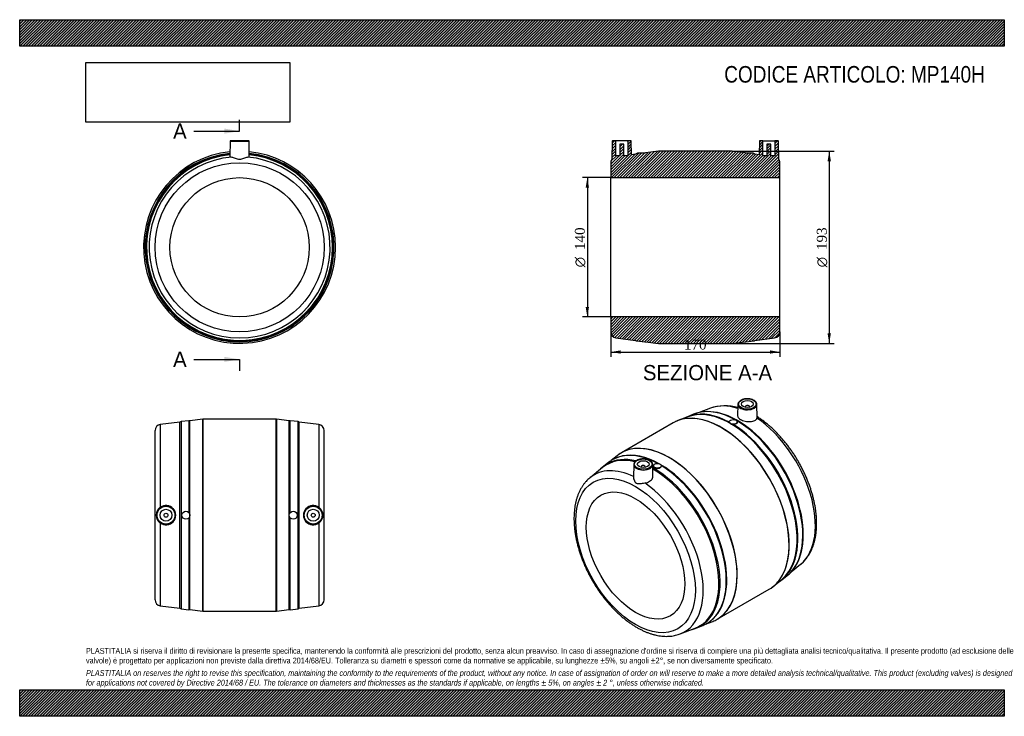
# Model space of a CAD drawing. Header units: millimetres. Extents: x 0 to 990, y 0 to 700.
import ezdxf
from ezdxf.enums import TextEntityAlignment as Align
from ezdxf.lldxf.tags import DXFTag

# ---------------------------------------------------------------- set-up
doc = ezdxf.new("R2010")
doc.units = ezdxf.units.MM
doc.header["$LTSCALE"] = 3.333333
doc.layers.add('Default', color=7, linetype='Continuous')
doc.layers.add('MP140H', color=7, linetype='Continuous')
doc.styles.add('SEACAD_Solid_Edge_ANSI', font='seans.ttf')
doc.styles.add('SEACAD_Solid_Edge_ANSI1_Symbols', font='semeca1.ttf')
doc.styles.add('SEACAD_Times_New_Roman', font='times.ttf')
tags = doc.linetypes.add('CENTER2', pattern=[28.575, 19.05, -3.175, 3.175, -3.175]).pattern_tags.tags
tags[10:11] = [DXFTag(74, 4), DXFTag(75, 0), DXFTag(340, '0'), DXFTag(46, 0.0), DXFTag(50, 0.0), DXFTag(44, 0.0), DXFTag(45, 0.0)]
tags[8:9] = [DXFTag(74, 4), DXFTag(75, 0), DXFTag(340, '0'), DXFTag(46, 0.0), DXFTag(50, 0.0), DXFTag(44, 0.0), DXFTag(45, 0.0)]
tags[6:7] = [DXFTag(74, 4), DXFTag(75, 0), DXFTag(340, '0'), DXFTag(46, 0.0), DXFTag(50, 0.0), DXFTag(44, 0.0), DXFTag(45, 0.0)]
tags[4:5] = [DXFTag(74, 4), DXFTag(75, 0), DXFTag(340, '0'), DXFTag(46, 0.0), DXFTag(50, 0.0), DXFTag(44, 0.0), DXFTag(45, 0.0)]
doc.dimstyles.new('ANSImm', dxfattribs={"dimtxt": 10, "dimasz": 10, "dimexe": 5, "dimexo": 0, "dimgap": 2.5, "dimtad": 1, "dimdsep": 46, "dimtxsty": 'SEACAD_Times_New_Roman', "dimblk1": '_SE_FILLED', "dimblk2": '_SE_FILLED', "dimsah": 1, "dimcen": 5, "dimazin": 0, "dimtfac": 0.85, "dimtdec": 3, "dimtofl": 0, "dimtmove": 0, "dimatfit": 3, "dimfxl": 1, "dimarcsym": 0})
picture_1 = doc.add_image_def('image1.jpg', size_in_pixel=(4302, 1260))

# ---------------------------------------------------------------- blocks, each defined once
blk = doc.blocks.new('SE')
at = {"layer": 'MP140H', "color": 7, "linetype": 'Continuous'}
for p, q in [((211.59, 577.78), (211.33, 562.49)), ((211.59, 577.78), (230.61, 577.78)), ((230.11, 578.27), (212.09, 578.27)), ((230.88, 562.49), (230.61, 577.78))]:
    blk.add_line(p, q, dxfattribs=at)
for radius in [85.05, 70]:
    blk.add_circle((221.1, 471.27), radius, dxfattribs=at)
for centre, radius, start, end in [((212.09, 577.77), 0.5, 90, 179), ((230.11, 577.77), 0.5, 1, 90), ((221.1, 471.27), 96.5, 95.76411, 0), ((221.1, 471.27), 96.49, 95.76469, 0), ((221.1, 471.27), 94.94, 95.87553, 84.12447), ((221.1, 471.27), 94.93, 95.87638, 84.12362), ((221.1, 471.27), 94.07, 95.93994, 0), ((221.1, 471.27), 93.54, 95.97905, 0), ((221.1, 471.27), 96.5, 0, 84.23589), ((221.1, 471.27), 96.49, 0, 84.23531), ((221.1, 471.27), 94.07, 0, 84.06006), ((221.1, 471.27), 93.54, 0, 84.02095), ((221.1, 471.27), 91, 94.9844, 85.0156)]:
    blk.add_arc(centre, radius, start, end, dxfattribs=at)
for points, knots in [([(211.33, 562.49), (211.33, 562.46), (211.33, 562.42), (211.49, 562.17), (212.14, 562.02), (213.19, 561.93)], [0.8568886, 0.8568886, 0.8568886, 0.8568886, 0.875, 0.875, 1, 1, 1, 1]), ([(213.19, 561.93), (214.13, 561.84), (215.33, 561.38), (217.33, 560.66), (218.03, 560.41), (219.52, 560.02), (220.31, 559.89), (221.89, 559.89), (222.68, 560.02), (224.16, 560.41), (224.86, 560.66), (226.88, 561.38), (228.07, 561.84), (229.01, 561.93)], [0, 0, 0, 0, 0.25, 0.25, 0.375, 0.375, 0.5, 0.5, 0.625, 0.625, 0.75, 0.75, 1, 1, 1, 1]), ([(229.01, 561.93), (230.06, 562.02), (230.71, 562.18), (230.87, 562.42), (230.88, 562.46), (230.88, 562.49)], [0, 0, 0, 0, 0.125, 0.125, 0.1429685, 0.1429685, 0.1429685, 0.1429685])]:
    blk.add_open_spline(points, degree=3, knots=knots, dxfattribs=at)
blk = doc.blocks.new('SE1')
at = {"layer": 'MP140H', "color": 7, "linetype": 'Continuous'}
for p, q in [((694.55, 309.68), (683.09, 305.27)), ((722.14, 313.48), (721.89, 301.93)), ((729.65, 311.2), (729.65, 310.55)), ((733.65, 310.55), (733.65, 311.2)), ((741.44, 300.36), (741.16, 313.48)), ((671.77, 300.93), (661.87, 297.12)), ((677.66, 303.58), (671.62, 301.09)), ((657.19, 294.89), (604.95, 264.73)), ((713.51, 295.85), (713.51, 295.74)), ((721.51, 295.24), (721.51, 295.85)), ((600.68, 261.79), (594.78, 257.02)), ((586.07, 249.96), (573.47, 239.77)), ((592.37, 255.33), (587.2, 251.35)), ((617.49, 253.06), (617.21, 239.98)), ((625, 250.78), (625, 250.13)), ((629, 250.13), (629, 250.78)), ((636.75, 241.53), (636.5, 253.06)), ((637.14, 251.76), (637.14, 251.15)), ((645.14, 251.64), (645.14, 251.76)), ((775.75, 145.09), (785.17, 152.71)), ((766.28, 137.15), (771.44, 141.13)), ((757.96, 130.69), (766.21, 137.36)), ((701.45, 97.59), (753.69, 127.75)), ((680.99, 88.91), (687.02, 91.39)), ((689.69, 92.64), (696.77, 95.36)), ((664.09, 82.81), (679.22, 88.62))]:
    blk.add_line(p, q, dxfattribs=at)
for centre, radius, start, end in [((709.49, 262.28), 49.68, 75.27021, 107.28258), ((692.26, 260.88), 45.31, 69.61329, 103.25142), ((715.81, 296.16), 2.37, 195.56895, 241.4333), ((717.34, 299.56), 6.09, 244.12213, 267.57097), ((612.64, 228.98), 33.25, 101.5869, 120.27435), ((617.41, 216.96), 45.96, 136.80334, 138.60104), ((741.25, 175.5), 45.94, 316.87661, 351.86452), ((674.51, 121.95), 33, 299.16752, 318.58201), ((666.36, 131.57), 45.28, 281.70944, 283.49038)]:
    blk.add_arc(centre, radius, start, end, dxfattribs=at)
for centre, major_axis in [((731.65, 313.82), (-9.01, 0)), ((731.65, 313.82), (-6, 0)), ((717.51, 295.85), (-4, 0)), ((627, 253.4), (-9.01, 0)), ((619.22, 161.54), (42.52, -73.65)), ((627, 253.4), (6, 0)), ((641.14, 251.76), (4, 0)), ((619.22, 161.54), (35, -60.62))]:
    blk.add_ellipse(centre, major_axis=major_axis, ratio=0.57735, dxfattribs=at)
for centre, major_axis, start_param, end_param in [((714.68, 216.65), (47.41, -82.12), 0.091066, 3.050527), ((720.94, 220.27), (47.03, -81.46), 2.375674, 2.987047), ((735.73, 228.8), (45.5, -78.81), -3.235753, -3.232659), ((735.73, 228.8), (45.5, -78.81), 2.570331, 3.047432), ((731.65, 313.42), (9.51, 0), 3.12925, 3.172309), ((731.65, 313.42), (9.51, 0), 3.172309, 6.283185), ((731.65, 311.2), (-2, 0), 2.451776, 6.283185), ((731.65, 311.2), (-2, 0), 0, 0.689817), ((731.65, 313.42), (9.51, 0), 0.012343, 0.088898), ((731.65, 313.42), (9.51, 0), 0, 0.012343), ((705.44, 211.32), (48.25, -83.57), 2.993627, 3.141593), ((705.53, 211.37), (-48.25, 83.56), 6.026758, 6.238819), ((705.44, 211.32), (48.25, -83.57), 0.1502, 2.993627), ((715.3, 217.01), (47.47, -82.21), 2.987791, 3.118265), ((705.53, 211.37), (-48.25, 83.56), 3.3951, 6.026758), ((715.3, 217.01), (47.47, -82.21), 2.38264, 2.987791), ((720.94, 220.27), (47.03, -81.46), 2.987047, 3.064719), ((721.75, 220.74), (46.77, -81.01), 0.599562, 2.563148), ((720.94, 220.27), (47.03, -81.46), 0.154842, 2.357632), ((735.73, 228.8), (45.5, -78.81), 0.094889, 2.2692), ((715.3, 217.01), (47.47, -82.21), 0.15429, 2.329749), ((653.11, 181.11), (48.25, -83.56), 0.042009, 3.086181), ((653.2, 181.16), (-48.25, 83.57), 6.130665, 6.283185), ((653.2, 181.16), (-48.25, 83.57), 3.295195, 6.130665), ((636.9, 171.75), (46.77, -81.01), 2.636126, 3.232659), ((637.71, 172.21), (-47.03, 81.46), 5.775021, 6.282858), ((643.34, 175.47), (47.47, -82.21), 3.144464, 3.218466), ((643.34, 175.47), (47.47, -82.21), 2.385128, 3.144464), ((653.11, 181.11), (48.25, -83.56), 3.086181, 3.232659), ((653.2, 181.16), (-48.25, 83.57), 0, 0.046235), ((643.97, 175.83), (47.41, -82.12), 2.370688, 2.956384), ((622.92, 163.68), (45.5, -78.81), 2.444731, 3.230374), ((637.71, 172.21), (-47.03, 81.46), 0, 0.15389), ((637.71, 172.21), (-47.03, 81.46), 6.282858, 6.283185), ((627, 252.99), (9.51, 0), 3.12925, 3.172309), ((627, 252.99), (9.51, 0), 3.172309, 6.283185), ((627, 250.78), (2, 0), 0, 3.83141), ((627, 250.78), (2, 0), 5.593368, 6.283185), ((627, 252.99), (9.51, 0), 0.012343, 0.088898), ((627, 252.99), (9.51, 0), 0, 0.012343), ((637.71, 172.21), (-47.03, 81.46), 3.139091, 5.514775), ((636.9, 171.75), (46.77, -81.01), 0, 2.360573), ((643.97, 175.83), (47.41, -82.12), 0.186573, 2.345647), ((643.34, 175.47), (47.47, -82.21), 6.275771, 8.612934), ((622.92, 163.68), (45.5, -78.81), 3.230374, 3.232659), ((622.92, 163.68), (45.5, -78.81), 6.192119, 8.552386), ((735.73, 228.8), (45.5, -78.81), 0.091066, 0.094889), ((715.3, 217.01), (47.47, -82.21), 0.023327, 0.15429), ((720.94, 220.27), (47.03, -81.46), 0.076874, 0.154842), ((705.44, 211.32), (48.25, -83.57), 0, 0.1502), ((705.53, 211.37), (-48.25, 83.56), 3.18596, 3.3951), ((653.2, 181.16), (-48.25, 83.57), 3.095359, 3.295195), ((637.71, 172.21), (-47.03, 81.46), 2.989788, 3.139091), ((636.9, 171.75), (46.77, -81.01), 6.192119, 6.283185), ((643.34, 175.47), (47.47, -82.21), 6.206312, 6.275771), ((653.11, 181.11), (48.25, -83.56), 6.192119, 6.283185), ((653.11, 181.11), (48.25, -83.56), 0, 0.042009)]:
    blk.add_ellipse(centre, major_axis=major_axis, ratio=0.57735, start_param=start_param, end_param=end_param, dxfattribs=at)
for points, knots in [([(741.09, 313.94), (741.08, 314.09), (741.03, 314.47), (740.74, 315.14), (740.26, 315.89), (739.6, 316.59), (738.78, 317.23), (737.81, 317.79), (736.71, 318.27), (735.52, 318.64), (734.25, 318.92), (732.92, 319.08), (731.58, 319.13), (730.23, 319.07), (728.91, 318.89), (727.65, 318.61), (726.46, 318.22), (725.38, 317.73), (724.41, 317.16), (723.59, 316.5), (722.94, 315.77), (722.46, 314.98), (722.2, 314.17), (722.11, 313.55), (722.15, 313.26), (722.16, 313.22)], [0, 0, 0, 0, 0.021815, 0.06622, 0.111124, 0.156787, 0.203076, 0.249702, 0.296419, 0.343095, 0.389707, 0.436266, 0.482795, 0.529322, 0.575871, 0.622469, 0.669146, 0.71593, 0.762834, 0.809836, 0.856775, 0.903359, 0.949227, 0.994228, 1, 1, 1, 1]), ([(721.9, 301.93), (721.89, 301.56), (721.98, 301.19), (722.57, 299.99), (723.48, 299.14), (726.04, 297.66), (727.66, 297.04), (731.16, 296.23), (733.01, 296.04), (736.38, 296.22), (737.92, 296.58), (740.26, 297.8), (741.04, 298.65), (741.32, 299.6)], [0.3193011, 0.3193011, 0.3193011, 0.3193011, 0.375, 0.375, 0.5, 0.5, 0.625, 0.625, 0.75, 0.75, 0.875, 0.875, 1, 1, 1, 1]), ([(785.34, 152.87), (785.97, 153.39), (787.11, 154.35), (788.9, 156.15), (790.62, 158.14), (792.23, 160.28), (793.73, 162.57), (795.09, 165), (796.34, 167.57), (797.45, 170.27), (798.42, 173.1), (799.26, 176.05), (799.96, 179.11), (800.52, 182.28), (800.93, 185.54), (801.21, 188.9), (801.33, 192.34), (801.32, 195.85), (801.17, 199.42), (800.87, 203.06), (800.44, 206.74), (799.86, 210.46), (799.15, 214.22), (798.31, 218.01), (797.34, 221.82), (796.24, 225.63), (795.01, 229.45), (793.65, 233.27), (792.18, 237.08), (790.59, 240.87), (788.89, 244.63), (787.07, 248.36), (785.15, 252.05), (783.13, 255.69), (781.01, 259.27), (778.8, 262.79), (776.49, 266.24), (774.1, 269.61), (771.63, 272.9), (769.09, 276.1), (766.47, 279.2), (763.79, 282.19), (761.05, 285.08), (758.25, 287.85), (755.4, 290.5), (752.51, 293.02), (749.58, 295.4), (746.6, 297.66), (743.91, 299.54), (742.14, 300.72), (741.42, 301.18)], [0, 0, 0, 0, 0.0170975, 0.0369673, 0.0569264, 0.0769985, 0.0971998, 0.1175388, 0.1380161, 0.158625, 0.1793534, 0.200185, 0.2211017, 0.2420847, 0.2631166, 0.2841816, 0.3052665, 0.3263605, 0.3474535, 0.3685394, 0.3896145, 0.4106764, 0.4317236, 0.4527558, 0.4737731, 0.4947762, 0.515766, 0.5367439, 0.5577112, 0.5786695, 0.5996204, 0.6205657, 0.641507, 0.6624462, 0.6833849, 0.7043247, 0.7252672, 0.746214, 0.7671669, 0.7881278, 0.8090984, 0.8300804, 0.8510755, 0.8720853, 0.893111, 0.9141541, 0.9352151, 0.9562947, 0.9773927, 0.9925614, 0.9925614, 0.9925614, 0.9925614]), ([(721.51, 295.23), (721.51, 294.92), (721.37, 294.61), (720.75, 293.97), (720.17, 293.69), (718.74, 293.38), (717.9, 293.36), (717.08, 293.47)], [0.6591812, 0.6591812, 0.6591812, 0.6591812, 0.75, 0.75, 0.875, 0.875, 1, 1, 1, 1]), ([(636.44, 253.52), (636.42, 253.67), (636.38, 254.05), (636.09, 254.72), (635.61, 255.47), (634.95, 256.17), (634.13, 256.81), (633.16, 257.37), (632.06, 257.85), (630.87, 258.22), (629.59, 258.49), (628.27, 258.66), (626.92, 258.71), (625.58, 258.64), (624.26, 258.47), (623, 258.19), (621.81, 257.8), (620.72, 257.31), (619.76, 256.74), (618.94, 256.08), (618.29, 255.35), (617.81, 254.56), (617.55, 253.75), (617.45, 253.13), (617.5, 252.84), (617.5, 252.8)], [0, 0, 0, 0, 0.021815, 0.06622, 0.111124, 0.156787, 0.203076, 0.249702, 0.296419, 0.343095, 0.389707, 0.436266, 0.482795, 0.529322, 0.575871, 0.622469, 0.669146, 0.71593, 0.762834, 0.809836, 0.856775, 0.903359, 0.949227, 0.994228, 1, 1, 1, 1]), ([(645.14, 251.65), (645.14, 251.2), (644.97, 250.75), (644.24, 249.85), (643.61, 249.44), (642.14, 248.91), (641.28, 248.79), (639.67, 248.89), (638.89, 249.11), (637.73, 249.78), (637.33, 250.23), (637.16, 250.87), (637.14, 251.01), (637.14, 251.15)], [0.0214714, 0.0214714, 0.0214714, 0.0214714, 0.125, 0.125, 0.25, 0.25, 0.375, 0.375, 0.5, 0.5, 0.625, 0.625, 0.6591812, 0.6591812, 0.6591812, 0.6591812]), ([(573.58, 239.84), (573.46, 239.75), (572.71, 239.18), (571.28, 237.87), (569.47, 236.03), (567.76, 234), (566.16, 231.84), (564.69, 229.53), (563.34, 227.07), (562.12, 224.48), (561.03, 221.76), (560.08, 218.91), (559.26, 215.94), (558.59, 212.86), (558.05, 209.68), (557.66, 206.4), (557.41, 203.03), (557.3, 199.58), (557.34, 196.06), (557.52, 192.48), (557.84, 188.83), (558.29, 185.14), (558.89, 181.41), (559.62, 177.65), (560.48, 173.86), (561.48, 170.05), (562.6, 166.23), (563.85, 162.41), (565.22, 158.59), (566.71, 154.79), (568.32, 151), (570.04, 147.25), (571.87, 143.52), (573.81, 139.84), (575.85, 136.21), (577.99, 132.64), (580.22, 129.13), (582.53, 125.69), (584.94, 122.33), (587.42, 119.06), (589.98, 115.88), (592.6, 112.79), (595.29, 109.81), (598.05, 106.95), (600.85, 104.19), (603.71, 101.57), (606.61, 99.07), (609.55, 96.7), (612.52, 94.48), (615.52, 92.4), (618.54, 90.47), (621.58, 88.69), (624.63, 87.07), (627.68, 85.62), (630.74, 84.33), (633.78, 83.22), (636.81, 82.29), (639.81, 81.53), (642.79, 80.95), (645.72, 80.56), (648.61, 80.35), (651.44, 80.33), (654.21, 80.5), (656.92, 80.84), (659.52, 81.36), (661.98, 82.03), (663.36, 82.55), (664.1, 82.82)], [0, 0, 0, 0, 0.00247, 0.017327, 0.032233, 0.04721, 0.062273, 0.077435, 0.0927, 0.108068, 0.123534, 0.139088, 0.154717, 0.170408, 0.186146, 0.201918, 0.217714, 0.233524, 0.249339, 0.265152, 0.280959, 0.296758, 0.312546, 0.328324, 0.34409, 0.359845, 0.37559, 0.391325, 0.407051, 0.422769, 0.438481, 0.454188, 0.46989, 0.48559, 0.501288, 0.516986, 0.532685, 0.548386, 0.564091, 0.579801, 0.595516, 0.61124, 0.626972, 0.642714, 0.658467, 0.674232, 0.690011, 0.705803, 0.721609, 0.737428, 0.753261, 0.769104, 0.784956, 0.800812, 0.816664, 0.832504, 0.848322, 0.864106, 0.879841, 0.895513, 0.911106, 0.926607, 0.942005, 0.957294, 0.972474, 0.987551, 1, 1, 1, 1]), ([(617.21, 239.98), (617.19, 239.2), (617.36, 238.31), (617.9, 236.85), (618.22, 236.25), (619.01, 235.17), (619.49, 234.7), (620.61, 234.06), (621.24, 233.88), (622.55, 233.74), (623.23, 233.77), (625.39, 233.96), (626.94, 234.26), (628.51, 234.47)], [0.0741568, 0.0741568, 0.0741568, 0.0741568, 0.25, 0.25, 0.375, 0.375, 0.5, 0.5, 0.625, 0.625, 0.75, 0.75, 1, 1, 1, 1]), ([(628.51, 234.47), (630.28, 234.71), (631.99, 235.29), (634.7, 236.99), (635.72, 238.09), (636.61, 240.04), (636.76, 240.79), (636.75, 241.54)], [0, 0, 0, 0, 0.125, 0.125, 0.25, 0.25, 0.3249383, 0.3249383, 0.3249383, 0.3249383])]:
    blk.add_open_spline(points, degree=3, knots=knots, dxfattribs=at)
for points in [[(741.32, 299.6), (741.4, 299.89), (741.44, 300.14), (741.44, 300.37)], [(713.53, 295.52), (713.51, 295.6), (713.51, 295.67), (713.51, 295.74)]]:
    blk.add_open_spline(points, degree=3, dxfattribs=at)
blk = doc.blocks.new('SE2')
at = {"layer": 'MP140H', "color": 7, "linetype": 'Continuous'}
for p, q in [((170.22, 297.02), (162.25, 296.15)), ((170.22, 297.02), (170.22, 204.6)), ((184.04, 298.58), (171.1, 296.91)), ((184.04, 105.59), (184.04, 298.58)), ((184.16, 298.59), (184.16, 105.59)), ((258.04, 298.59), (184.16, 298.59)), ((258.04, 105.59), (258.04, 298.59)), ((258.16, 298.58), (258.16, 105.59)), ((271.1, 296.91), (258.16, 298.58)), ((271.99, 204.6), (271.99, 297.02)), ((279.95, 296.15), (271.99, 297.02)), ((136.1, 117.04), (136.1, 287.14)), ((161.1, 295.63), (141.34, 293.09)), ((141.34, 293.09), (141.34, 209.99)), ((161.1, 108.54), (161.1, 295.63)), ((162.25, 296.15), (162.25, 108.02)), ((171.1, 107.26), (171.1, 296.91)), ((271.1, 107.26), (271.1, 296.91)), ((279.95, 108.02), (279.95, 296.15)), ((281.1, 108.54), (281.1, 295.63)), ((300.87, 293.09), (281.1, 295.63)), ((300.87, 293.09), (300.87, 209.99)), ((306.1, 117.04), (306.1, 287.14)), ((170.22, 199.58), (170.22, 107.15)), ((271.99, 107.15), (271.99, 199.58)), ((141.34, 194.18), (141.34, 111.09)), ((300.87, 194.18), (300.87, 111.09)), ((141.34, 111.09), (161.1, 108.54)), ((281.1, 108.54), (300.87, 111.09)), ((162.25, 108.02), (170.22, 107.15)), ((171.1, 107.26), (184.04, 105.59)), ((184.16, 105.59), (258.04, 105.59)), ((258.16, 105.59), (271.1, 107.26)), ((271.99, 107.15), (279.95, 108.02))]:
    blk.add_line(p, q, dxfattribs=at)
for centre, radius in [((147.1, 202.09), 9.51), ((147.1, 202.09), 9.01), ((147.1, 202.09), 6), ((295.1, 202.09), 9.51), ((295.1, 202.09), 9.01), ((295.1, 202.09), 6), ((147.1, 202.09), 2), ((167.1, 202.09), 4), ((275.1, 202.09), 4), ((295.1, 202.09), 2)]:
    blk.add_circle(centre, radius, dxfattribs=at)
for centre, radius, start, end in [((170.43, 295.03), 2, 70.43355, 96.19853), ((184.16, 297.59), 1, 90, 97.32851), ((258.04, 297.59), 1, 82.67149, 90), ((271.77, 295.03), 2, 83.80147, 109.56645), ((142.1, 287.14), 6, 97.32851, 180), ((162.46, 294.16), 2, 96.19853, 132.95663), ((279.74, 294.16), 2, 47.04337, 83.80147), ((300.1, 287.14), 6, 0, 82.67149), ((147.02, 202.09), 9.74, 125.73047, 234.26953), ((147.08, 202.09), 9.77, 234.02094, 125.97906), ((295.13, 202.09), 9.77, 54.02094, 305.97906), ((295.18, 202.09), 9.74, 305.73047, 54.26953), ((142.1, 117.04), 6, 180, 262.67149), ((300.1, 117.04), 6, 277.32851, 360), ((162.46, 110.01), 2, 227.04337, 263.80147), ((170.43, 109.14), 2, 263.80147, 289.56645), ((184.16, 106.59), 1, 262.67149, 270), ((258.04, 106.59), 1, 270, 277.32851), ((271.77, 109.14), 2, 250.43355, 276.19853), ((279.74, 110.01), 2, 276.19853, 312.95663)]:
    blk.add_arc(centre, radius, start, end, dxfattribs=at)
blk = doc.blocks.new('SE4')
at = {"color": 7, "linetype": 'Continuous', "style": 'SEACAD_Solid_Edge_ANSI'}
blk.add_text('A', height=15.33, dxfattribs=at).set_placement((154.24, 595.7), align=Align.TOP_LEFT)
blk = doc.blocks.new('SE5')
at = {"color": 7, "linetype": 'Continuous', "style": 'SEACAD_Solid_Edge_ANSI'}
blk.add_text('A', height=15.33, dxfattribs=at).set_placement((154.24, 366.36), align=Align.TOP_LEFT)
blk = doc.blocks.new('SEANNOT_GROUP')
at = {"linetype": 'Continuous'}
blk.add_hatch(color=7, dxfattribs=at).paths.add_polyline_path([(205.77, 585.48), (221.1, 588.03), (205.77, 590.59)])
at = {"color": 7, "linetype": 'Continuous'}
blk.add_lwpolyline([(175.1, 588.03), (221.1, 588.03)], dxfattribs=at)
blk = doc.blocks.new('SEANNOT_GROUP1')
at = {"linetype": 'Continuous'}
blk.add_hatch(color=7, dxfattribs=at).paths.add_polyline_path([(205.77, 356.13), (221.1, 358.69), (205.77, 361.24)])
at = {"color": 7, "linetype": 'Continuous'}
blk.add_lwpolyline([(175.1, 358.69), (221.1, 358.69)], dxfattribs=at)
blk = doc.blocks.new('SE3')
at = {"layer": 'Default', "color": 7, "linetype": 'CENTER2'}
for p, q in [((221.1, 588.03), (221.1, 599.53)), ((221.1, 358.69), (221.1, 347.19))]:
    blk.add_line(p, q, dxfattribs=at)
at = {"layer": 'Default', "color": 7, "linetype": 'CENTER2', "const_width": 0.0001}
blk.add_lwpolyline([(221.1, 588.03), (221.1, 358.69)], dxfattribs=at)
at = {"layer": 'Default'}
for name in ['SE4', 'SEANNOT_GROUP', 'SE5', 'SEANNOT_GROUP1']:
    blk.add_blockref(name, (0, 0), dxfattribs=at)
blk = doc.blocks.new('SE6')
at = {"layer": 'MP140H', "linetype": 'Continuous'}
h = blk.add_hatch(dxfattribs=at)
h.set_pattern_fill('LINE', scale=0.62992, angle=45, style=0)
edge = h.paths.add_edge_path()
edge.add_line((762.33, 578.27), (759.32, 578.27))
edge.add_line((759.32, 578.27), (759.32, 563.27))
edge.add_line((759.32, 563.27), (755.32, 563.27))
edge.add_line((755.32, 563.27), (755.32, 575.07))
edge.add_line((755.32, 575.07), (751.32, 575.07))
edge.add_line((751.32, 575.07), (751.32, 563.27))
edge.add_line((751.32, 563.27), (747.32, 563.27))
edge.add_line((747.32, 563.27), (747.32, 578.27))
edge.add_line((747.32, 578.27), (744.31, 578.27))
edge.add_arc((744.31, 577.77), 0.5, 90, 179)
edge.add_line((743.81, 577.78), (743.58, 564.26))
edge.add_line((743.58, 564.26), (739.32, 564.81))
edge.add_arc((737.96, 563.35), 2, 47.04337, 83.80147)
edge.add_line((738.18, 565.34), (737.32, 565.43))
edge.add_line((737.32, 565.43), (737.32, 566.27))
edge.add_line((737.32, 566.27), (729.32, 566.27))
edge.add_line((729.32, 566.27), (729.32, 566.1))
edge.add_line((729.32, 566.1), (716.39, 567.76))
edge.add_arc((716.26, 566.77), 1, 82.67149, 90)
edge.add_line((716.26, 567.77), (642.39, 567.77))
edge.add_arc((642.39, 566.77), 1, 90, 97.32851)
edge.add_line((642.26, 567.76), (629.32, 566.1))
edge.add_line((629.32, 566.1), (629.32, 566.27))
edge.add_line((629.32, 566.27), (621.32, 566.27))
edge.add_line((621.32, 566.27), (621.32, 565.43))
edge.add_line((621.32, 565.43), (620.47, 565.34))
edge.add_arc((620.69, 563.35), 2, 96.19853, 132.95663)
edge.add_line((619.32, 564.81), (615.07, 564.26))
edge.add_line((615.07, 564.26), (614.83, 577.78))
edge.add_arc((614.33, 577.77), 0.5, 1, 90)
edge.add_line((614.33, 578.27), (611.32, 578.27))
edge.add_line((611.32, 578.27), (611.32, 563.27))
edge.add_line((611.32, 563.27), (607.32, 563.27))
edge.add_line((607.32, 563.27), (607.32, 575.07))
edge.add_line((607.32, 575.07), (603.32, 575.07))
edge.add_line((603.32, 575.07), (603.32, 563.27))
edge.add_line((603.32, 563.27), (599.32, 563.27))
edge.add_line((599.32, 563.27), (599.32, 578.27))
edge.add_line((599.32, 578.27), (596.31, 578.27))
edge.add_arc((596.31, 577.77), 0.5, 90, 179)
edge.add_line((595.81, 577.78), (595.5, 559.89))
edge.add_arc((600.32, 556.32), 6, 143.46251, 180)
edge.add_line((594.32, 556.32), (594.32, 541.27))
edge.add_line((594.32, 541.27), (764.32, 541.27))
edge.add_line((764.32, 541.27), (764.32, 556.32))
edge.add_arc((758.32, 556.32), 6, 0, 36.53749)
edge.add_line((763.14, 559.89), (762.83, 577.78))
edge.add_arc((762.33, 577.77), 0.5, 1, 90)
h = blk.add_hatch(dxfattribs=at)
h.set_pattern_fill('LINE', scale=0.62992, angle=45, style=0)
edge = h.paths.add_edge_path()
edge.add_line((594.32, 401.27), (594.32, 386.22))
edge.add_arc((600.32, 386.22), 6, 180, 262.67149)
edge.add_line((599.56, 380.27), (619.32, 377.73))
edge.add_arc((620.69, 379.19), 2, 227.04337, 263.80147)
edge.add_line((620.47, 377.2), (628.44, 376.34))
edge.add_arc((628.65, 378.33), 2, 263.80147, 289.56645)
edge.add_line((629.32, 376.44), (642.26, 374.78))
edge.add_arc((642.39, 375.77), 1, 262.67149, 270)
edge.add_line((642.39, 374.77), (716.26, 374.77))
edge.add_arc((716.26, 375.77), 1, 270, 277.32851)
edge.add_line((716.39, 374.78), (729.32, 376.44))
edge.add_arc((729.99, 378.33), 2, 250.43355, 276.19853)
edge.add_line((730.21, 376.34), (738.18, 377.2))
edge.add_arc((737.96, 379.19), 2, 276.19853, 312.95663)
edge.add_line((739.32, 377.73), (759.09, 380.27))
edge.add_arc((758.32, 386.22), 6, 277.32851, 360)
edge.add_line((764.32, 386.22), (764.32, 401.27))
edge.add_line((764.32, 401.27), (594.32, 401.27))
at = {"layer": 'MP140H', "color": 7, "linetype": 'Continuous'}
for p, q in [((595.81, 577.78), (595.5, 559.89)), ((599.32, 578.27), (596.31, 578.27)), ((611.32, 578.27), (599.32, 578.27)), ((599.32, 563.27), (599.32, 578.27)), ((603.32, 575.07), (603.32, 563.27)), ((607.32, 575.07), (603.32, 575.07)), ((607.32, 563.27), (607.32, 575.07)), ((611.32, 578.27), (611.32, 563.27)), ((614.33, 578.27), (611.32, 578.27)), ((615.07, 564.26), (614.83, 577.78)), ((743.81, 577.78), (743.58, 564.26)), ((747.32, 578.27), (744.31, 578.27)), ((747.32, 578.27), (759.32, 578.27)), ((747.32, 563.27), (747.32, 578.27)), ((755.32, 575.07), (751.32, 575.07)), ((751.32, 575.07), (751.32, 563.27)), ((755.32, 563.27), (755.32, 575.07)), ((762.33, 578.27), (759.32, 578.27)), ((759.32, 578.27), (759.32, 563.27)), ((763.14, 559.89), (762.83, 577.78)), ((619.32, 564.81), (615.07, 564.26)), ((621.32, 565.43), (620.47, 565.34)), ((621.32, 566.27), (629.32, 566.27)), ((621.32, 565.43), (621.32, 566.27)), ((642.26, 567.76), (629.32, 566.1)), ((629.32, 566.27), (629.32, 566.1)), ((716.26, 567.77), (642.39, 567.77)), ((729.32, 566.1), (716.39, 567.76)), ((729.32, 566.27), (737.32, 566.27)), ((729.32, 566.1), (729.32, 566.27)), ((737.32, 566.27), (737.32, 565.43)), ((738.18, 565.34), (737.32, 565.43)), ((743.58, 564.26), (739.32, 564.81)), ((594.32, 556.32), (594.32, 541.27)), ((603.32, 563.27), (599.32, 563.27)), ((611.32, 563.27), (607.32, 563.27)), ((751.32, 563.27), (747.32, 563.27)), ((759.32, 563.27), (755.32, 563.27)), ((764.32, 541.27), (764.32, 556.32)), ((594.32, 401.27), (594.32, 541.27)), ((594.32, 541.27), (764.32, 541.27)), ((764.32, 401.27), (764.32, 541.27)), ((594.32, 401.27), (594.32, 386.22)), ((764.32, 401.27), (594.32, 401.27)), ((764.32, 386.22), (764.32, 401.27)), ((599.56, 380.27), (619.32, 377.73)), ((620.47, 377.2), (628.44, 376.34)), ((629.32, 376.44), (642.26, 374.78)), ((716.39, 374.78), (729.32, 376.44)), ((730.21, 376.34), (738.18, 377.2)), ((739.32, 377.73), (759.09, 380.27)), ((642.39, 374.77), (716.26, 374.77))]:
    blk.add_line(p, q, dxfattribs=at)
for centre, radius, start, end in [((596.31, 577.77), 0.5, 90, 179), ((614.33, 577.77), 0.5, 1, 90), ((744.31, 577.77), 0.5, 90, 179), ((762.33, 577.77), 0.5, 1, 90), ((620.69, 563.35), 2, 96.19853, 132.95663), ((642.39, 566.77), 1, 90, 97.32851), ((716.26, 566.77), 1, 82.67149, 90), ((737.96, 563.35), 2, 47.04337, 83.80147), ((600.32, 556.32), 6, 143.46251, 180), ((758.32, 556.32), 6, 0, 36.53749), ((600.32, 386.22), 6, 180, 262.67149), ((758.32, 386.22), 6, 277.32851, 0), ((620.69, 379.19), 2, 227.04337, 263.80147), ((628.65, 378.33), 2, 263.80147, 289.56645), ((729.99, 378.33), 2, 250.43355, 276.19853), ((737.96, 379.19), 2, 276.19853, 312.95663), ((642.39, 375.77), 1, 262.67149, 270), ((716.26, 375.77), 1, 270, 277.32851)]:
    blk.add_arc(centre, radius, start, end, dxfattribs=at)
blk = doc.blocks.new('GDimGGroup')
at = {"layer": 'Default', "linetype": 'Continuous'}
for points in [[(815.65, 557.77), (813.98, 567.77), (812.31, 557.77)], [(815.65, 384.77), (812.31, 384.77), (813.98, 374.77)]]:
    blk.add_hatch(color=7, dxfattribs=at).paths.add_polyline_path(points)
at = {"layer": 'Default', "color": 7, "linetype": 'Continuous'}
for p, q in [((716.26, 567.77), (818.98, 567.77)), ((813.98, 567.77), (813.98, 374.77)), ((716.26, 374.77), (818.98, 374.77))]:
    blk.add_line(p, q, dxfattribs=at)
for s, style, p in [('193', 'SEACAD_Times_New_Roman', (801.48, 468.6)), ('O', 'SEACAD_Solid_Edge_ANSI1_Symbols', (801.48, 451.19))]:
    blk.add_text(s, height=10, rotation=90, dxfattribs=dict(at, style=style)).set_placement(p, align=Align.TOP_LEFT)
blk = doc.blocks.new('DMBLK41')
at = {"layer": 'Default', "linetype": 'Continuous'}
for points in [[(604.32, 364.39), (604.32, 367.72), (594.32, 366.06)], [(754.32, 364.39), (764.32, 366.06), (754.32, 367.72)]]:
    blk.add_hatch(color=7, dxfattribs=at).paths.add_polyline_path(points)
at = {"layer": 'Default', "color": 7, "linetype": 'Continuous'}
for p, q in [((594.32, 393.75), (594.32, 361.06)), ((764.32, 386.22), (764.32, 361.06)), ((594.32, 366.06), (764.32, 366.06))]:
    blk.add_line(p, q, dxfattribs=at)
at = {"layer": 'Default', "color": 7, "linetype": 'Continuous', "style": 'SEACAD_Times_New_Roman'}
blk.add_text('170', height=10, dxfattribs=at).set_placement((667.95, 378.56), align=Align.TOP_LEFT)
blk = doc.blocks.new('_SE_FILLED')
at = {"color": 0}
blk.add_line((0, 0), (-1, 0), dxfattribs=at)
blk.add_solid([(0, 0), (-1, -0.1665), (-1, 0.1665), (0, 0)], dxfattribs=at)
blk = doc.blocks.new('GDimGGroup1')
at = {"layer": 'Default', "linetype": 'Continuous'}
for points in [[(569.09, 531.27), (572.42, 531.27), (570.75, 541.27)], [(569.09, 411.27), (570.75, 401.27), (572.42, 411.27)]]:
    blk.add_hatch(color=7, dxfattribs=at).paths.add_polyline_path(points)
at = {"layer": 'Default', "color": 7, "linetype": 'Continuous'}
for p, q in [((594.32, 541.27), (565.75, 541.27)), ((570.75, 541.27), (570.75, 401.27)), ((594.32, 401.27), (565.75, 401.27))]:
    blk.add_line(p, q, dxfattribs=at)
for s, style, p in [('140', 'SEACAD_Times_New_Roman', (558.25, 468.6)), ('O', 'SEACAD_Solid_Edge_ANSI1_Symbols', (558.25, 451.19))]:
    blk.add_text(s, height=10, rotation=90, dxfattribs=dict(at, style=style)).set_placement(p, align=Align.TOP_LEFT)

msp = doc.modelspace()

# ---------------------------------------------------------------- hatches: boundary and pattern name
at = {"layer": 'Default', "linetype": 'Continuous'}
h = msp.add_hatch(dxfattribs=at)
h.set_pattern_fill('LINE', scale=0.629921, angle=45, style=0)
h.paths.add_polyline_path([(990, 673.333), (990, 700), (0, 700), (0, 673.333)])
for points in [[(990, 673.333), (990, 700), (0, 700), (0, 673.333)], [(990, 0), (990, 26.667), (0, 26.667), (0, 0)]]:
    msp.add_hatch(color=7, dxfattribs=at).paths.add_polyline_path(points)
h = msp.add_hatch(dxfattribs=at)
h.set_pattern_fill('LINE', scale=0.62992, angle=45, style=0)
h.paths.add_polyline_path([(990, 0), (990, 26.667), (0, 26.667), (0, 0)])

# ---------------------------------------------------------------- linework, layer by layer
at = {"layer": 'Default', "color": 7, "linetype": 'Continuous'}
for p, q in [((0, 700), (990, 700)), ((0, 673.333), (0, 700)), ((990, 700), (990, 673.333)), ((990, 673.333), (0, 673.333)), ((0, 26.667), (990, 26.667)), ((0, 0), (0, 26.667)), ((990, 26.667), (990, 0)), ((990, 0), (0, 0))]:
    msp.add_line(p, q, dxfattribs=at)

# ---------------------------------------------------------------- block references
at = {"layer": 'Default'}
for name in ['SE3', 'SE', 'SE6', 'GDimGGroup', 'GDimGGroup1', 'SE1', 'SE2']:
    msp.add_blockref(name, (0, 0), dxfattribs=at)

# ---------------------------------------------------------------- texts
at = {"layer": 'Default', "color": 7, "linetype": 'Continuous', "style": 'SEACAD_Solid_Edge_ANSI'}
msp.add_text('SEZIONE A-A', height=15.33333, dxfattribs=at).set_placement((626.583, 352.998), align=Align.TOP_LEFT)
at = {"layer": 'Default', "attachment_point": 1}
for s, insert, char_height, width in [('{\\fArial Narrow|b0||i0||c0|p34;\\C7;\\H16.66666667;\\W1.;CODICE ARTICOLO: MP140H}', (708.401, 653.445), 16.66667, 264.33199), ("{\\fArial Narrow|b0||i0||c0|p34;\\C7;\\H5.833333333;\\W1.;PLASTITALIA si riserva il diritto di revisionare la presente specifica, mantenendo la conformità alle prescrizioni del prodotto, senza alcun preavviso. In caso di assegnazione d'ordine si riserva di compiere una più dettagliata analisi tecnico/qualitativa. Il presente prodotto (ad esclusione delle \\P}{\\fArial Narrow|b0||i0||c0|p34;\\C7;\\H5.833333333;\\W1.;valvole) è progettato per applicazioni non previste dalla direttiva 2014/68/EU. Tolleranza su diametri e spessori come da normative se applicabile, su lunghezze ±5%, su angoli ±2°, se non diversamente specificato.\\P}{\\fArial Narrow|b0||i0||c0|p34;\\C7;\\H1.666666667;\\W1.;   \\P}{\\fArial Narrow|b0||i1||c0|p34;\\C7;\\H5.833333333;\\W1.;PLASTITALIA on reserves the right to revise this specification, maintaining the conformity to the requirements of the product, without any notice. In case of assignation of order on will reserve to make a more detailed analysis technical/qualitative. This product (excluding valves) is designed \\P}{\\fArial Narrow|b0||i1||c0|p34;\\C7;\\H5.833333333;\\W1.;for applications not covered by Directive 2014/68 / EU. The tolerance on diameters and thicknesses as the standards if applicable, on lengths ± 5%, on angles ± 2 °, unless otherwise indicated.\\P}", (66.667, 68.675), 5.833333, 856.66667)]:
    msp.add_mtext(s, dxfattribs=dict(at, insert=insert, char_height=char_height, width=width))

# ---------------------------------------------------------------- dimensions: what is measured, and where the dimension line sits
at = {"layer": 'Default', "color": 7, "linetype": 'Continuous'}
dim = msp.add_linear_dim(base=(764.323, 366.058), p1=(594.323, 393.745), p2=(764.323, 386.221), text='\\A1;<>', dimstyle='ANSImm', dxfattribs=at)
dim.commit()
dim.dimension.update_dxf_attribs({"geometry": 'DMBLK41', "text_midpoint": (679.323, 366.058), "dimtype": 160})

# ---------------------------------------------------------------- pictures from other files: only their frames are drawn
image = msp.add_image(picture_1, insert=(66.667, 597.011), size_in_units=(204.857, 60))
image.dxf.flags = 7

doc.saveas('drawing.dxf')
